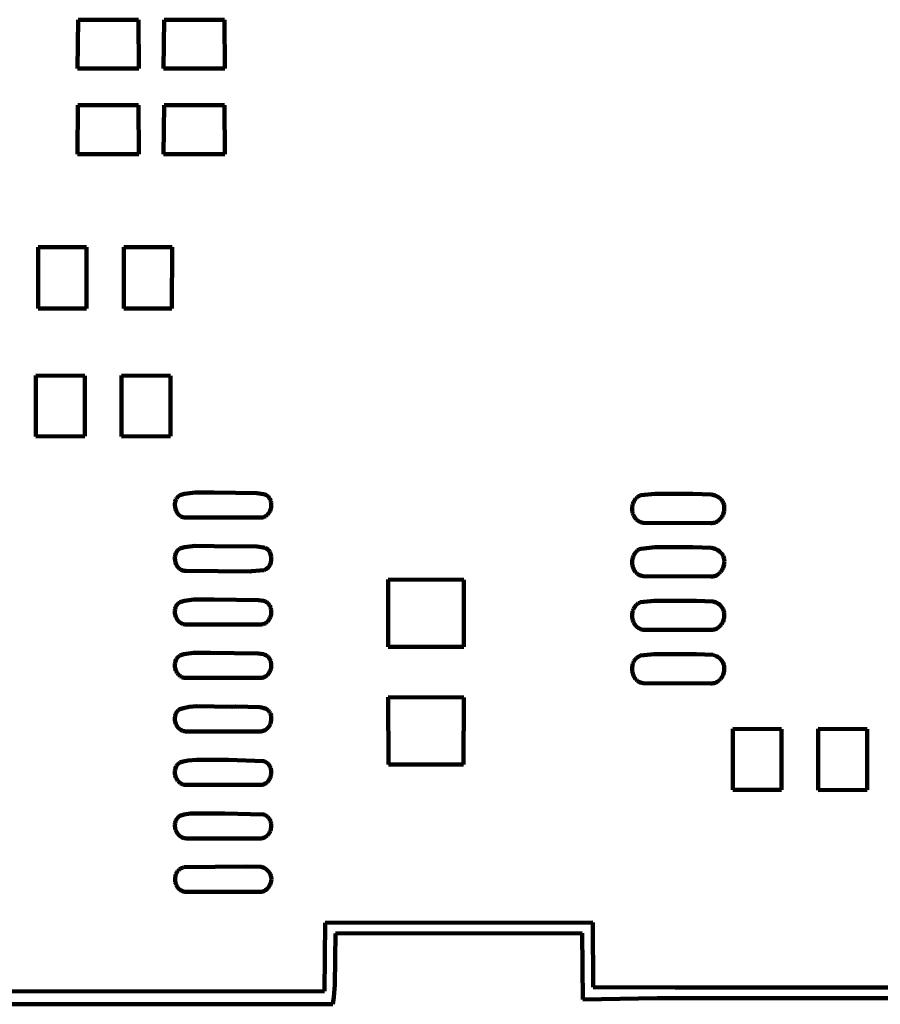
# Model space of a CAD drawing. Header units: millimetres. Extents: x 0 to 12.8, y 0 to 16.3.
# Tile 2 of 8: x 2.9 to 6.3, y 0 to 3.8. Entities that reach past the tile are written whole.
import ezdxf

# ---------------------------------------------------------------- set-up
doc = ezdxf.new("R2010")
doc.units = ezdxf.units.MM
doc.layers.add('color#000000fe', color=7, linetype='CONTINUOUS', lineweight=100)
doc.layers.add('color#000000ff', color=7, linetype='CONTINUOUS', lineweight=100)

msp = doc.modelspace()

# ---------------------------------------------------------------- linework, layer by layer
at = {"layer": 'color#000000fe'}
for p, q in [((4.0961, 0.0512), (4.0987, 0.3173)), ((4.0987, 0.3173), (5.1381, 0.3181)), ((5.1381, 0.3181), (5.14, 0.0664)), ((4.1382, 0.2753), (4.1364, 0.0755)), ((5.0978, 0.2767), (4.1382, 0.2753)), ((5.1004, 0.0192), (5.0978, 0.2767)), ((1.7083, 0.0492), (4.0961, 0.0512)), ((4.1364, 0.0755), (4.1324, 0.0282)), ((5.14, 0.0664), (5.4583, 0.0648)), ((5.4583, 0.0648), (7.7098, 0.0662)), ((4.1279, 0), (1.3977, 0)), ((4.1324, 0.0282), (4.1279, 0)), ((5.3889, 0.0235), (5.1004, 0.0192)), ((6.7639, 0.0235), (5.3889, 0.0235))]:
    msp.add_line(p, q, dxfattribs=at)
at = {"layer": 'color#000000ff'}
for p, q in [((3.4727, 3.8293), (3.7067, 3.8295)), ((3.7067, 3.8295), (3.7085, 3.6392)), ((3.1353, 3.6391), (3.1375, 3.8294)), ((3.1375, 3.8294), (3.3729, 3.8294)), ((3.3729, 3.8294), (3.3743, 3.6393)), ((3.4701, 3.6392), (3.4727, 3.8293)), ((3.3743, 3.6393), (3.1353, 3.6391)), ((3.7085, 3.6392), (3.4701, 3.6392)), ((3.1355, 3.3062), (3.1371, 3.4966)), ((3.1371, 3.4966), (3.3732, 3.4964)), ((3.3732, 3.4964), (3.3742, 3.3063)), ((3.4703, 3.3062), (3.4718, 3.4964)), ((3.4718, 3.4964), (3.707, 3.4965)), ((3.707, 3.4965), (3.7084, 3.3062)), ((3.3742, 3.3063), (3.1355, 3.3062)), ((3.7084, 3.3062), (3.4703, 3.3062)), ((2.9829, 2.9447), (3.1701, 2.9447)), ((2.9831, 2.7066), (2.9829, 2.9447)), ((3.1701, 2.9447), (3.17, 2.7067)), ((3.3157, 2.9447), (3.5029, 2.9447)), ((3.3158, 2.7067), (3.3157, 2.9447)), ((3.5029, 2.9447), (3.5027, 2.7064)), ((3.17, 2.7067), (2.9831, 2.7066)), ((3.5027, 2.7064), (3.3158, 2.7067)), ((2.9733, 2.2083), (2.9734, 2.4457)), ((2.9734, 2.4457), (3.1635, 2.4446)), ((3.1635, 2.4446), (3.1637, 2.2092)), ((3.3063, 2.4459), (3.4964, 2.4442)), ((3.3063, 2.2081), (3.3063, 2.4459)), ((3.4964, 2.4442), (3.4966, 2.2095)), ((3.1637, 2.2092), (2.9733, 2.2083)), ((3.4966, 2.2095), (3.3063, 2.2081)), ((3.5147, 1.9512), (3.5155, 1.9552)), ((3.5155, 1.9552), (3.5166, 1.959)), ((3.5166, 1.959), (3.518, 1.9627)), ((3.518, 1.9627), (3.5198, 1.9663)), ((3.5198, 1.9663), (3.5218, 1.9696)), ((3.5218, 1.9696), (3.5243, 1.9727)), ((3.5243, 1.9727), (3.527, 1.9755)), ((3.527, 1.9755), (3.5302, 1.978)), ((3.5302, 1.978), (3.5337, 1.9802)), ((3.5337, 1.9802), (3.5513, 1.9857)), ((3.5513, 1.9857), (3.5924, 1.9906)), ((3.5924, 1.9906), (3.6666, 1.9902)), ((3.6666, 1.9902), (3.8325, 1.9884)), ((3.8325, 1.9884), (3.8587, 1.9845)), ((3.8587, 1.9845), (3.8634, 1.9833)), ((3.8634, 1.9833), (3.8677, 1.9815)), ((3.8677, 1.9815), (3.8716, 1.9793)), ((3.8716, 1.9793), (3.875, 1.9767)), ((3.875, 1.9767), (3.8781, 1.9737)), ((3.8781, 1.9737), (3.8808, 1.9704)), ((3.8808, 1.9704), (3.883, 1.9668)), ((3.883, 1.9668), (3.8849, 1.9629)), ((3.8849, 1.9629), (3.8864, 1.9588)), ((3.8864, 1.9588), (3.8876, 1.9545)), ((3.8876, 1.9545), (3.8883, 1.9501)), ((5.2949, 1.9487), (5.2968, 1.9532)), ((5.2968, 1.9532), (5.299, 1.9575)), ((5.299, 1.9575), (5.3015, 1.9616)), ((5.3015, 1.9616), (5.3045, 1.9655)), ((5.3045, 1.9655), (5.3078, 1.9691)), ((5.3078, 1.9691), (5.3115, 1.9723)), ((5.3115, 1.9723), (5.3155, 1.9753)), ((5.3155, 1.9753), (5.32, 1.9778)), ((5.32, 1.9778), (5.3248, 1.9799)), ((5.3248, 1.9799), (5.3804, 1.9856)), ((5.3804, 1.9856), (5.5278, 1.9857)), ((5.5278, 1.9857), (5.5999, 1.9831)), ((5.5999, 1.9831), (5.6142, 1.979)), ((5.6142, 1.979), (5.6242, 1.9741)), ((5.6242, 1.9741), (5.6305, 1.9697)), ((5.6305, 1.9697), (5.6336, 1.9672)), ((5.6336, 1.9672), (5.6369, 1.9641)), ((5.6369, 1.9641), (5.6399, 1.9606)), ((5.6399, 1.9606), (5.6425, 1.957)), ((5.6425, 1.957), (5.6446, 1.9532)), ((5.6446, 1.9532), (5.6464, 1.9492)), ((3.5141, 1.943), (3.5142, 1.9471)), ((3.5146, 1.9347), (3.5141, 1.943)), ((3.5142, 1.9471), (3.5147, 1.9512)), ((3.5164, 1.9265), (3.5146, 1.9347)), ((3.5193, 1.9187), (3.5164, 1.9265)), ((3.5211, 1.915), (3.5193, 1.9187)), ((3.5232, 1.9115), (3.5211, 1.915)), ((3.8838, 1.9188), (3.8818, 1.9147)), ((3.8855, 1.923), (3.8838, 1.9188)), ((3.8868, 1.9274), (3.8855, 1.923)), ((3.8878, 1.9319), (3.8868, 1.9274)), ((3.8885, 1.9364), (3.8878, 1.9319)), ((3.8883, 1.9501), (3.8887, 1.9456)), ((3.8888, 1.941), (3.8885, 1.9364)), ((3.8887, 1.9456), (3.8888, 1.941)), ((5.2913, 1.9296), (5.2916, 1.9344)), ((5.2913, 1.9247), (5.2913, 1.9296)), ((5.2916, 1.9198), (5.2913, 1.9247)), ((5.2916, 1.9344), (5.2924, 1.9393)), ((5.2923, 1.915), (5.2916, 1.9198)), ((5.2934, 1.9103), (5.2923, 1.915)), ((5.2924, 1.9393), (5.2935, 1.944)), ((5.2935, 1.944), (5.2949, 1.9487)), ((5.6464, 1.9492), (5.6478, 1.945)), ((5.6478, 1.945), (5.6488, 1.9407)), ((5.6488, 1.9186), (5.6478, 1.9142)), ((5.6488, 1.9407), (5.6495, 1.9364)), ((5.6495, 1.923), (5.6488, 1.9186)), ((5.6495, 1.9364), (5.6498, 1.932)), ((5.6498, 1.9275), (5.6495, 1.923)), ((5.6498, 1.932), (5.6498, 1.9275)), ((3.5256, 1.9082), (3.5232, 1.9115)), ((3.5282, 1.9052), (3.5256, 1.9082)), ((3.5311, 1.9024), (3.5282, 1.9052)), ((3.5342, 1.9), (3.5311, 1.9024)), ((3.5376, 1.8978), (3.5342, 1.9)), ((3.5411, 1.8961), (3.5376, 1.8978)), ((3.545, 1.8947), (3.5411, 1.8961)), ((3.549, 1.8938), (3.545, 1.8947)), ((3.5532, 1.8934), (3.549, 1.8938)), ((3.5577, 1.8934), (3.5532, 1.8934)), ((3.8451, 1.8933), (3.5577, 1.8934)), ((3.8501, 1.8933), (3.8451, 1.8933)), ((3.8548, 1.8939), (3.8501, 1.8933)), ((3.8592, 1.895), (3.8548, 1.8939)), ((3.8633, 1.8966), (3.8592, 1.895)), ((3.8672, 1.8987), (3.8633, 1.8966)), ((3.8707, 1.9012), (3.8672, 1.8987)), ((3.874, 1.9041), (3.8707, 1.9012)), ((3.8769, 1.9073), (3.874, 1.9041)), ((3.8795, 1.9109), (3.8769, 1.9073)), ((3.8818, 1.9147), (3.8795, 1.9109)), ((5.2949, 1.9057), (5.2934, 1.9103)), ((5.2967, 1.9012), (5.2949, 1.9057)), ((5.2989, 1.897), (5.2967, 1.9012)), ((5.3014, 1.8929), (5.2989, 1.897)), ((5.3043, 1.8892), (5.3014, 1.8929)), ((5.3075, 1.8857), (5.3043, 1.8892)), ((5.3111, 1.8826), (5.3075, 1.8857)), ((5.315, 1.8798), (5.3111, 1.8826)), ((5.3193, 1.8774), (5.315, 1.8798)), ((5.324, 1.8754), (5.3193, 1.8774)), ((5.6228, 1.8784), (5.619, 1.8763)), ((5.6264, 1.8809), (5.6228, 1.8784)), ((5.6298, 1.8837), (5.6264, 1.8809)), ((5.6329, 1.8868), (5.6298, 1.8837)), ((5.6359, 1.8902), (5.6329, 1.8868)), ((5.6385, 1.8937), (5.6359, 1.8902)), ((5.6409, 1.8975), (5.6385, 1.8937)), ((5.6431, 1.9015), (5.6409, 1.8975)), ((5.6449, 1.9056), (5.6431, 1.9015)), ((5.6478, 1.9142), (5.6449, 1.9056)), ((5.329, 1.8739), (5.324, 1.8754)), ((5.3344, 1.8729), (5.329, 1.8739)), ((5.597, 1.8715), (5.3344, 1.8729)), ((5.6017, 1.8715), (5.597, 1.8715)), ((5.6063, 1.8721), (5.6017, 1.8715)), ((5.6107, 1.8731), (5.6063, 1.8721)), ((5.6149, 1.8745), (5.6107, 1.8731)), ((5.619, 1.8763), (5.6149, 1.8745)), ((3.5197, 1.7583), (3.5218, 1.7616)), ((3.5218, 1.7616), (3.5242, 1.7647)), ((3.5242, 1.7647), (3.527, 1.7675)), ((3.527, 1.7675), (3.5302, 1.77)), ((3.5302, 1.77), (3.5337, 1.7722)), ((3.5337, 1.7722), (3.5513, 1.7778)), ((3.5513, 1.7778), (3.5924, 1.7827)), ((3.5924, 1.7827), (3.6667, 1.7823)), ((3.6667, 1.7823), (3.8325, 1.7804)), ((3.8325, 1.7804), (3.8587, 1.7765)), ((3.8587, 1.7765), (3.862, 1.7759)), ((3.862, 1.7759), (3.865, 1.7749)), ((3.865, 1.7749), (3.8705, 1.7723)), ((3.8705, 1.7723), (3.8753, 1.7688)), ((3.8753, 1.7688), (3.8794, 1.7645)), ((3.8794, 1.7645), (3.8827, 1.7596)), ((5.3078, 1.7612), (5.3114, 1.7645)), ((5.3114, 1.7645), (5.3155, 1.7674)), ((5.3155, 1.7674), (5.3199, 1.7699)), ((5.3199, 1.7699), (5.3247, 1.772)), ((5.3247, 1.772), (5.3804, 1.7776)), ((5.3804, 1.7776), (5.5278, 1.7776)), ((5.5278, 1.7776), (5.6001, 1.7752)), ((5.6001, 1.7752), (5.6144, 1.7711)), ((5.6144, 1.7711), (5.6244, 1.7661)), ((5.6244, 1.7661), (5.6306, 1.7617)), ((5.6306, 1.7617), (5.6336, 1.7591)), ((3.514, 1.735), (3.5142, 1.7391)), ((3.5146, 1.7267), (3.514, 1.735)), ((3.5142, 1.7391), (3.5146, 1.7432)), ((3.5146, 1.7432), (3.5154, 1.7472)), ((3.5164, 1.7185), (3.5146, 1.7267)), ((3.5154, 1.7472), (3.5165, 1.751)), ((3.5165, 1.751), (3.518, 1.7547)), ((3.518, 1.7547), (3.5197, 1.7583)), ((3.8827, 1.7596), (3.8863, 1.7512)), ((3.8863, 1.7512), (3.8883, 1.7421)), ((3.8887, 1.7294), (3.8864, 1.717)), ((3.8883, 1.7421), (3.8887, 1.7294)), ((5.2915, 1.7217), (5.2919, 1.7266)), ((5.2919, 1.7266), (5.2926, 1.7314)), ((5.2926, 1.7314), (5.2936, 1.7362)), ((5.2936, 1.7362), (5.2951, 1.7409)), ((5.2951, 1.7409), (5.2969, 1.7454)), ((5.2969, 1.7454), (5.299, 1.7497)), ((5.299, 1.7497), (5.3016, 1.7538)), ((5.3016, 1.7538), (5.3045, 1.7576)), ((5.3045, 1.7576), (5.3078, 1.7612)), ((5.6336, 1.7591), (5.637, 1.7559)), ((5.637, 1.7559), (5.64, 1.7525)), ((5.64, 1.7525), (5.6425, 1.7489)), ((5.6425, 1.7489), (5.6447, 1.745)), ((5.6447, 1.745), (5.6465, 1.741)), ((5.6465, 1.741), (5.6479, 1.7369)), ((5.6479, 1.7369), (5.6489, 1.7326)), ((5.6489, 1.7326), (5.6496, 1.7283)), ((5.6496, 1.7283), (5.6499, 1.7239)), ((5.6499, 1.7239), (5.6498, 1.7195)), ((3.5193, 1.7107), (3.5164, 1.7185)), ((3.5211, 1.707), (3.5193, 1.7107)), ((3.5232, 1.7035), (3.5211, 1.707)), ((3.5256, 1.7002), (3.5232, 1.7035)), ((3.5283, 1.6972), (3.5256, 1.7002)), ((3.5311, 1.6944), (3.5283, 1.6972)), ((3.5343, 1.692), (3.5311, 1.6944)), ((3.5376, 1.6899), (3.5343, 1.692)), ((3.5412, 1.6881), (3.5376, 1.6899)), ((3.545, 1.6868), (3.5412, 1.6881)), ((3.549, 1.6859), (3.545, 1.6868)), ((3.5533, 1.6854), (3.549, 1.6859)), ((3.5577, 1.6855), (3.5533, 1.6854)), ((3.8062, 1.6837), (3.5577, 1.6855)), ((3.861, 1.6885), (3.8114, 1.6841)), ((3.8704, 1.6933), (3.861, 1.6885)), ((3.8764, 1.6988), (3.8704, 1.6933)), ((3.8799, 1.7034), (3.8764, 1.6988)), ((3.883, 1.7085), (3.8799, 1.7034)), ((3.8864, 1.717), (3.883, 1.7085)), ((5.2916, 1.7168), (5.2915, 1.7217)), ((5.292, 1.7119), (5.2916, 1.7168)), ((5.2927, 1.7071), (5.292, 1.7119)), ((5.2938, 1.7024), (5.2927, 1.7071)), ((5.2953, 1.6978), (5.2938, 1.7024)), ((5.2971, 1.6933), (5.2953, 1.6978)), ((5.2992, 1.6891), (5.2971, 1.6933)), ((5.3018, 1.685), (5.2992, 1.6891)), ((5.3046, 1.6812), (5.3018, 1.685)), ((5.6385, 1.6859), (5.6358, 1.6823)), ((5.6409, 1.6896), (5.6385, 1.6859)), ((5.643, 1.6936), (5.6409, 1.6896)), ((5.6449, 1.6977), (5.643, 1.6936)), ((5.6478, 1.7062), (5.6449, 1.6977)), ((5.6488, 1.7106), (5.6478, 1.7062)), ((5.6495, 1.715), (5.6488, 1.7106)), ((5.6498, 1.7195), (5.6495, 1.715)), ((3.8114, 1.6841), (3.8062, 1.6837)), ((4.3435, 1.6522), (4.6368, 1.6515)), ((4.3436, 1.3898), (4.3435, 1.6522)), ((4.6368, 1.6515), (4.6366, 1.3904)), ((5.3078, 1.6778), (5.3046, 1.6812)), ((5.3114, 1.6746), (5.3078, 1.6778)), ((5.3153, 1.6718), (5.3114, 1.6746)), ((5.3195, 1.6694), (5.3153, 1.6718)), ((5.3241, 1.6674), (5.3195, 1.6694)), ((5.3291, 1.6659), (5.3241, 1.6674)), ((5.3343, 1.6649), (5.3291, 1.6659)), ((5.597, 1.6636), (5.3343, 1.6649)), ((5.6017, 1.6637), (5.597, 1.6636)), ((5.6063, 1.6642), (5.6017, 1.6637)), ((5.6107, 1.6652), (5.6063, 1.6642)), ((5.6149, 1.6666), (5.6107, 1.6652)), ((5.6189, 1.6684), (5.6149, 1.6666)), ((5.6227, 1.6706), (5.6189, 1.6684)), ((5.6263, 1.6731), (5.6227, 1.6706)), ((5.6297, 1.6759), (5.6263, 1.6731)), ((5.6329, 1.679), (5.6297, 1.6759)), ((5.6358, 1.6823), (5.6329, 1.679)), ((3.5513, 1.5698), (3.5877, 1.5746)), ((3.5877, 1.5746), (3.6666, 1.5743)), ((3.6666, 1.5743), (3.839, 1.572)), ((3.839, 1.572), (3.8587, 1.5692)), ((3.5141, 1.531), (3.5146, 1.535)), ((3.5146, 1.535), (3.5153, 1.539)), ((3.5153, 1.539), (3.5164, 1.5428)), ((3.5164, 1.5428), (3.5178, 1.5465)), ((3.5178, 1.5465), (3.5196, 1.55)), ((3.5196, 1.55), (3.5217, 1.5533)), ((3.5217, 1.5533), (3.5242, 1.5564)), ((3.5242, 1.5564), (3.527, 1.5593)), ((3.527, 1.5593), (3.5301, 1.5618)), ((3.5301, 1.5618), (3.5337, 1.5641)), ((3.5337, 1.5641), (3.5513, 1.5698)), ((3.8587, 1.5692), (3.8634, 1.5678)), ((3.8634, 1.5678), (3.8677, 1.5659)), ((3.8677, 1.5659), (3.8716, 1.5636)), ((3.8716, 1.5636), (3.875, 1.5608)), ((3.875, 1.5608), (3.8781, 1.5578)), ((3.8781, 1.5578), (3.8808, 1.5543)), ((3.8808, 1.5543), (3.883, 1.5507)), ((3.883, 1.5507), (3.8849, 1.5467)), ((3.8849, 1.5467), (3.8864, 1.5426)), ((3.8864, 1.5426), (3.8876, 1.5383)), ((3.8876, 1.5383), (3.8883, 1.5339)), ((3.8883, 1.5339), (3.8887, 1.5294)), ((5.2934, 1.5288), (5.2949, 1.5335)), ((5.2949, 1.5335), (5.2966, 1.538)), ((5.2966, 1.538), (5.2988, 1.5423)), ((5.2988, 1.5423), (5.3013, 1.5464)), ((5.3013, 1.5464), (5.3042, 1.5502)), ((5.3042, 1.5502), (5.3075, 1.5537)), ((5.3075, 1.5537), (5.3112, 1.5569)), ((5.3112, 1.5569), (5.3152, 1.5597)), ((5.3152, 1.5597), (5.3197, 1.562)), ((5.3197, 1.562), (5.3245, 1.564)), ((5.3245, 1.564), (5.3766, 1.5694)), ((5.3766, 1.5694), (5.5418, 1.5696)), ((5.5418, 1.5696), (5.6059, 1.5666)), ((5.6059, 1.5666), (5.6183, 1.5625)), ((5.6183, 1.5625), (5.6269, 1.5576)), ((5.6269, 1.5576), (5.6322, 1.5533)), ((5.6322, 1.5533), (5.6347, 1.5508)), ((5.6347, 1.5508), (5.6378, 1.5475)), ((5.6378, 1.5475), (5.6406, 1.544)), ((5.6406, 1.544), (5.643, 1.5402)), ((5.643, 1.5402), (5.645, 1.5363)), ((5.645, 1.5363), (5.6467, 1.5323)), ((5.6467, 1.5323), (5.648, 1.5281)), ((3.5142, 1.5229), (3.5141, 1.531)), ((3.5155, 1.5147), (3.5142, 1.5229)), ((3.5179, 1.5068), (3.5155, 1.5147)), ((3.5214, 1.4994), (3.5179, 1.5068)), ((3.5235, 1.496), (3.5214, 1.4994)), ((3.5259, 1.4927), (3.5235, 1.496)), ((3.8794, 1.4949), (3.8767, 1.4914)), ((3.8817, 1.4987), (3.8794, 1.4949)), ((3.8837, 1.5027), (3.8817, 1.4987)), ((3.8854, 1.5069), (3.8837, 1.5027)), ((3.8867, 1.5113), (3.8854, 1.5069)), ((3.8878, 1.5157), (3.8867, 1.5113)), ((3.8884, 1.5203), (3.8878, 1.5157)), ((3.8887, 1.5248), (3.8884, 1.5203)), ((3.8887, 1.5294), (3.8887, 1.5248)), ((5.2914, 1.5142), (5.2917, 1.5191)), ((5.2915, 1.5092), (5.2914, 1.5142)), ((5.2919, 1.5043), (5.2915, 1.5092)), ((5.2917, 1.5191), (5.2924, 1.524)), ((5.2926, 1.4994), (5.2919, 1.5043)), ((5.2924, 1.524), (5.2934, 1.5288)), ((5.2938, 1.4946), (5.2926, 1.4994)), ((5.2952, 1.4899), (5.2938, 1.4946)), ((5.6476, 1.4976), (5.6447, 1.4892)), ((5.6493, 1.5063), (5.6476, 1.4976)), ((5.648, 1.5281), (5.6489, 1.5238)), ((5.6489, 1.5238), (5.6495, 1.5195)), ((5.6497, 1.5107), (5.6493, 1.5063)), ((5.6495, 1.5195), (5.6498, 1.5151)), ((5.6498, 1.5151), (5.6497, 1.5107)), ((3.5286, 1.4897), (3.5259, 1.4927)), ((3.5315, 1.4869), (3.5286, 1.4897)), ((3.5346, 1.4845), (3.5315, 1.4869)), ((3.5379, 1.4823), (3.5346, 1.4845)), ((3.5415, 1.4805), (3.5379, 1.4823)), ((3.5453, 1.4791), (3.5415, 1.4805)), ((3.5493, 1.4781), (3.5453, 1.4791)), ((3.5536, 1.4775), (3.5493, 1.4781)), ((3.558, 1.4774), (3.5536, 1.4775)), ((3.8449, 1.4774), (3.558, 1.4774)), ((3.8499, 1.4774), (3.8449, 1.4774)), ((3.8545, 1.478), (3.8499, 1.4774)), ((3.859, 1.4791), (3.8545, 1.478)), ((3.8631, 1.4807), (3.859, 1.4791)), ((3.867, 1.4828), (3.8631, 1.4807)), ((3.8705, 1.4853), (3.867, 1.4828)), ((3.8738, 1.4882), (3.8705, 1.4853)), ((3.8767, 1.4914), (3.8738, 1.4882)), ((5.2971, 1.4854), (5.2952, 1.4899)), ((5.2993, 1.4811), (5.2971, 1.4854)), ((5.3018, 1.477), (5.2993, 1.4811)), ((5.3047, 1.4732), (5.3018, 1.477)), ((5.3079, 1.4697), (5.3047, 1.4732)), ((5.3114, 1.4665), (5.3079, 1.4697)), ((5.3153, 1.4637), (5.3114, 1.4665)), ((5.3196, 1.4613), (5.3153, 1.4637)), ((5.3241, 1.4594), (5.3196, 1.4613)), ((5.329, 1.4579), (5.3241, 1.4594)), ((5.3343, 1.457), (5.329, 1.4579)), ((5.5971, 1.4558), (5.3343, 1.457)), ((5.6018, 1.4559), (5.5971, 1.4558)), ((5.6064, 1.4565), (5.6018, 1.4559)), ((5.6108, 1.4574), (5.6064, 1.4565)), ((5.615, 1.4588), (5.6108, 1.4574)), ((5.619, 1.4606), (5.615, 1.4588)), ((5.6227, 1.4627), (5.619, 1.4606)), ((5.6263, 1.4651), (5.6227, 1.4627)), ((5.6297, 1.4678), (5.6263, 1.4651)), ((5.6328, 1.4708), (5.6297, 1.4678)), ((5.6357, 1.4741), (5.6328, 1.4708)), ((5.6384, 1.4776), (5.6357, 1.4741)), ((5.6407, 1.4813), (5.6384, 1.4776)), ((5.6447, 1.4892), (5.6407, 1.4813)), ((4.6366, 1.3904), (4.3436, 1.3898)), ((3.5178, 1.3384), (3.5196, 1.342)), ((3.5196, 1.342), (3.5217, 1.3453)), ((3.5217, 1.3453), (3.5242, 1.3485)), ((3.5242, 1.3485), (3.527, 1.3514)), ((3.527, 1.3514), (3.5302, 1.354)), ((3.5302, 1.354), (3.5338, 1.3563)), ((3.5338, 1.3563), (3.5494, 1.3619)), ((3.5494, 1.3619), (3.5861, 1.3668)), ((3.5861, 1.3668), (3.6528, 1.3664)), ((3.6528, 1.3664), (3.8375, 1.3642)), ((3.8375, 1.3642), (3.8586, 1.3613)), ((3.8586, 1.3613), (3.8634, 1.3598)), ((3.8634, 1.3598), (3.8677, 1.3579)), ((3.8677, 1.3579), (3.8716, 1.3555)), ((3.8716, 1.3555), (3.875, 1.3528)), ((3.875, 1.3528), (3.8781, 1.3497)), ((3.8781, 1.3497), (3.8808, 1.3463)), ((3.8808, 1.3463), (3.883, 1.3426)), ((3.883, 1.3426), (3.8849, 1.3387)), ((5.3012, 1.3383), (5.3041, 1.3421)), ((5.3041, 1.3421), (5.3074, 1.3456)), ((5.3074, 1.3456), (5.311, 1.3488)), ((5.311, 1.3488), (5.3151, 1.3516)), ((5.3151, 1.3516), (5.3195, 1.354)), ((5.3195, 1.354), (5.3243, 1.356)), ((5.3243, 1.356), (5.3765, 1.3612)), ((5.3765, 1.3612), (5.5418, 1.3615)), ((5.5418, 1.3615), (5.606, 1.3586)), ((5.606, 1.3586), (5.6184, 1.3544)), ((5.6184, 1.3544), (5.627, 1.3495)), ((5.627, 1.3495), (5.6323, 1.3452)), ((5.6323, 1.3452), (5.6348, 1.3426)), ((5.6348, 1.3426), (5.638, 1.3393)), ((3.5141, 1.3229), (3.5145, 1.3269)), ((3.5142, 1.3148), (3.5141, 1.3229)), ((3.5154, 1.3066), (3.5142, 1.3148)), ((3.5145, 1.3269), (3.5153, 1.3309)), ((3.5153, 1.3309), (3.5164, 1.3347)), ((3.5179, 1.2988), (3.5154, 1.3066)), ((3.5164, 1.3347), (3.5178, 1.3384)), ((3.8849, 1.3387), (3.8864, 1.3346)), ((3.8866, 1.3036), (3.8853, 1.2993)), ((3.8864, 1.3346), (3.8875, 1.3303)), ((3.8877, 1.308), (3.8866, 1.3036)), ((3.8875, 1.3303), (3.8883, 1.326)), ((3.8883, 1.3125), (3.8877, 1.308)), ((3.8883, 1.326), (3.8887, 1.3215)), ((3.8887, 1.317), (3.8883, 1.3125)), ((3.8887, 1.3215), (3.8887, 1.317)), ((5.2914, 1.306), (5.2917, 1.311)), ((5.2915, 1.3011), (5.2914, 1.306)), ((5.2917, 1.311), (5.2924, 1.3159)), ((5.2924, 1.3159), (5.2934, 1.3207)), ((5.2934, 1.3207), (5.2948, 1.3253)), ((5.2948, 1.3253), (5.2966, 1.3298)), ((5.2966, 1.3298), (5.2987, 1.3342)), ((5.2987, 1.3342), (5.3012, 1.3383)), ((5.638, 1.3393), (5.6407, 1.3358)), ((5.6407, 1.3358), (5.6431, 1.3321)), ((5.6431, 1.3321), (5.6452, 1.3282)), ((5.6452, 1.3282), (5.6468, 1.3241)), ((5.6468, 1.3241), (5.6481, 1.32)), ((5.6481, 1.32), (5.649, 1.3157)), ((5.649, 1.3157), (5.6496, 1.3114)), ((5.6498, 1.3026), (5.6494, 1.2982)), ((5.6496, 1.3114), (5.6498, 1.307)), ((5.6498, 1.307), (5.6498, 1.3026)), ((3.5214, 1.2914), (3.5179, 1.2988)), ((3.5235, 1.2879), (3.5214, 1.2914)), ((3.526, 1.2847), (3.5235, 1.2879)), ((3.5286, 1.2817), (3.526, 1.2847)), ((3.5315, 1.2789), (3.5286, 1.2817)), ((3.5346, 1.2765), (3.5315, 1.2789)), ((3.538, 1.2743), (3.5346, 1.2765)), ((3.5416, 1.2725), (3.538, 1.2743)), ((3.5454, 1.2711), (3.5416, 1.2725)), ((3.5494, 1.2701), (3.5454, 1.2711)), ((3.5536, 1.2695), (3.5494, 1.2701)), ((3.558, 1.2693), (3.5536, 1.2695)), ((3.8447, 1.2693), (3.558, 1.2693)), ((3.8497, 1.2694), (3.8447, 1.2693)), ((3.8544, 1.2702), (3.8497, 1.2694)), ((3.8588, 1.2714), (3.8544, 1.2702)), ((3.8629, 1.2731), (3.8588, 1.2714)), ((3.8668, 1.2752), (3.8629, 1.2731)), ((3.8703, 1.2777), (3.8668, 1.2752)), ((3.8736, 1.2806), (3.8703, 1.2777)), ((3.8766, 1.2839), (3.8736, 1.2806)), ((3.8792, 1.2874), (3.8766, 1.2839)), ((3.8816, 1.2912), (3.8792, 1.2874)), ((3.8836, 1.2952), (3.8816, 1.2912)), ((3.8853, 1.2993), (3.8836, 1.2952)), ((5.2919, 1.2961), (5.2915, 1.3011)), ((5.2927, 1.2913), (5.2919, 1.2961)), ((5.2938, 1.2865), (5.2927, 1.2913)), ((5.2953, 1.2818), (5.2938, 1.2865)), ((5.2971, 1.2773), (5.2953, 1.2818)), ((5.2993, 1.273), (5.2971, 1.2773)), ((5.3019, 1.2689), (5.2993, 1.273)), ((5.3047, 1.2651), (5.3019, 1.2689)), ((5.3079, 1.2616), (5.3047, 1.2651)), ((5.6357, 1.2661), (5.6328, 1.2629)), ((5.6384, 1.2696), (5.6357, 1.2661)), ((5.6408, 1.2733), (5.6384, 1.2696)), ((5.6448, 1.2811), (5.6408, 1.2733)), ((5.6477, 1.2895), (5.6448, 1.2811)), ((5.6494, 1.2982), (5.6477, 1.2895)), ((5.3115, 1.2585), (5.3079, 1.2616)), ((5.3154, 1.2557), (5.3115, 1.2585)), ((5.3196, 1.2533), (5.3154, 1.2557)), ((5.3242, 1.2514), (5.3196, 1.2533)), ((5.3291, 1.2499), (5.3242, 1.2514)), ((5.3343, 1.249), (5.3291, 1.2499)), ((5.5971, 1.2479), (5.3343, 1.249)), ((5.6018, 1.248), (5.5971, 1.2479)), ((5.6064, 1.2486), (5.6018, 1.248)), ((5.6107, 1.2495), (5.6064, 1.2486)), ((5.6149, 1.2509), (5.6107, 1.2495)), ((5.6189, 1.2526), (5.6149, 1.2509)), ((5.6227, 1.2547), (5.6189, 1.2526)), ((5.6263, 1.2571), (5.6227, 1.2547)), ((5.6297, 1.2599), (5.6263, 1.2571)), ((5.6328, 1.2629), (5.6297, 1.2599)), ((4.3433, 1.1943), (4.6368, 1.1937)), ((4.3442, 0.9328), (4.3433, 1.1943)), ((4.6368, 1.1937), (4.6361, 0.9333)), ((3.5336, 1.1485), (3.548, 1.1524)), ((3.548, 1.1524), (3.5699, 1.1564)), ((3.5699, 1.1564), (3.5995, 1.159)), ((3.5995, 1.159), (3.7351, 1.1576)), ((3.7351, 1.1576), (3.75, 1.1584)), ((3.75, 1.1584), (3.8455, 1.1559)), ((3.8455, 1.1559), (3.8653, 1.1502)), ((3.8653, 1.1502), (3.8692, 1.1486)), ((3.5142, 1.1147), (3.5146, 1.1188)), ((3.5143, 1.1066), (3.5142, 1.1147)), ((3.5146, 1.1188), (3.5154, 1.1227)), ((3.5154, 1.1227), (3.5164, 1.1266)), ((3.5164, 1.1266), (3.5178, 1.1303)), ((3.5178, 1.1303), (3.5196, 1.1339)), ((3.5196, 1.1339), (3.5217, 1.1373)), ((3.5217, 1.1373), (3.5241, 1.1405)), ((3.5241, 1.1405), (3.5269, 1.1434)), ((3.5269, 1.1434), (3.5301, 1.1461)), ((3.5301, 1.1461), (3.5336, 1.1485)), ((3.8692, 1.1486), (3.8728, 1.1462)), ((3.8728, 1.1462), (3.876, 1.1436)), ((3.876, 1.1436), (3.8788, 1.1406)), ((3.8788, 1.1406), (3.8813, 1.1374)), ((3.8813, 1.1374), (3.8834, 1.134)), ((3.8834, 1.134), (3.8852, 1.1305)), ((3.8852, 1.1305), (3.8866, 1.1267)), ((3.8866, 1.1267), (3.8877, 1.1229)), ((3.8877, 1.1229), (3.8885, 1.1189)), ((3.8885, 1.1189), (3.8889, 1.1148)), ((3.8889, 1.1148), (3.8888, 1.1067)), ((3.5155, 1.0985), (3.5143, 1.1066)), ((3.518, 1.0906), (3.5155, 1.0985)), ((3.5215, 1.0833), (3.518, 1.0906)), ((3.5236, 1.0798), (3.5215, 1.0833)), ((3.526, 1.0766), (3.5236, 1.0798)), ((3.5287, 1.0736), (3.526, 1.0766)), ((3.5316, 1.0709), (3.5287, 1.0736)), ((3.8743, 1.0736), (3.8714, 1.0708)), ((3.877, 1.0766), (3.8743, 1.0736)), ((3.8794, 1.0798), (3.877, 1.0766)), ((3.8816, 1.0832), (3.8794, 1.0798)), ((3.8851, 1.0906), (3.8816, 1.0832)), ((3.8875, 1.0985), (3.8851, 1.0906)), ((3.8888, 1.1067), (3.8875, 1.0985)), ((3.5347, 1.0684), (3.5316, 1.0709)), ((3.5381, 1.0663), (3.5347, 1.0684)), ((3.5417, 1.0645), (3.5381, 1.0663)), ((3.5455, 1.0631), (3.5417, 1.0645)), ((3.5495, 1.0621), (3.5455, 1.0631)), ((3.5537, 1.0615), (3.5495, 1.0621)), ((3.5581, 1.0613), (3.5537, 1.0615)), ((3.8448, 1.0613), (3.5581, 1.0613)), ((3.8492, 1.0614), (3.8448, 1.0613)), ((3.8534, 1.062), (3.8492, 1.0614)), ((3.8574, 1.063), (3.8534, 1.062)), ((3.8613, 1.0644), (3.8574, 1.063)), ((3.8649, 1.0662), (3.8613, 1.0644)), ((3.8682, 1.0684), (3.8649, 1.0662)), ((3.8714, 1.0708), (3.8682, 1.0684)), ((5.6824, 0.8339), (5.6826, 1.0709)), ((5.6826, 1.0709), (5.8721, 1.0705)), ((5.8721, 1.0705), (5.8724, 0.8342)), ((6.0147, 0.8334), (6.0148, 1.0712)), ((6.0148, 1.0712), (6.2049, 1.0701)), ((6.2049, 1.0701), (6.2051, 0.8345)), ((3.5165, 0.9185), (3.5178, 0.9223)), ((3.5178, 0.9223), (3.5196, 0.9259)), ((3.5196, 0.9259), (3.5216, 0.9293)), ((3.5216, 0.9293), (3.5241, 0.9326)), ((3.5241, 0.9326), (3.5268, 0.9356)), ((3.5268, 0.9356), (3.53, 0.9383)), ((3.53, 0.9383), (3.5335, 0.9408)), ((3.5335, 0.9408), (3.546, 0.9444)), ((3.546, 0.9444), (3.5651, 0.9482)), ((3.5651, 0.9482), (3.5974, 0.9512)), ((3.5974, 0.9512), (3.7222, 0.9502)), ((3.7222, 0.9502), (3.8589, 0.9458)), ((3.8589, 0.9458), (3.8636, 0.9442)), ((3.8636, 0.9442), (3.8678, 0.9422)), ((3.8678, 0.9422), (3.8717, 0.9397)), ((3.8717, 0.9397), (3.8751, 0.9369)), ((3.8751, 0.9369), (3.8782, 0.9338)), ((3.8782, 0.9338), (3.8808, 0.9303)), ((3.8808, 0.9303), (3.883, 0.9266)), ((3.883, 0.9266), (3.8849, 0.9227)), ((3.8849, 0.9227), (3.8864, 0.9185)), ((4.6361, 0.9333), (4.3442, 0.9328)), ((3.5142, 0.9066), (3.5147, 0.9106)), ((3.5143, 0.8984), (3.5142, 0.9066)), ((3.5156, 0.8903), (3.5143, 0.8984)), ((3.5147, 0.9106), (3.5154, 0.9146)), ((3.5154, 0.9146), (3.5165, 0.9185)), ((3.518, 0.8825), (3.5156, 0.8903)), ((3.5216, 0.8752), (3.518, 0.8825)), ((3.8851, 0.8832), (3.8834, 0.879)), ((3.8865, 0.8875), (3.8851, 0.8832)), ((3.8864, 0.9185), (3.8875, 0.9142)), ((3.8875, 0.8919), (3.8865, 0.8875)), ((3.8875, 0.9142), (3.8882, 0.9099)), ((3.8882, 0.8964), (3.8875, 0.8919)), ((3.8882, 0.9099), (3.8886, 0.9054)), ((3.8886, 0.9009), (3.8882, 0.8964)), ((3.8886, 0.9054), (3.8886, 0.9009)), ((3.5237, 0.8718), (3.5216, 0.8752)), ((3.5261, 0.8685), (3.5237, 0.8718)), ((3.5288, 0.8656), (3.5261, 0.8685)), ((3.5317, 0.8628), (3.5288, 0.8656)), ((3.5348, 0.8604), (3.5317, 0.8628)), ((3.5382, 0.8583), (3.5348, 0.8604)), ((3.5417, 0.8565), (3.5382, 0.8583)), ((3.5455, 0.8551), (3.5417, 0.8565)), ((3.5495, 0.8541), (3.5455, 0.8551)), ((3.5537, 0.8534), (3.5495, 0.8541)), ((3.5581, 0.8533), (3.5537, 0.8534)), ((3.8446, 0.8532), (3.5581, 0.8533)), ((3.8496, 0.8534), (3.8446, 0.8532)), ((3.8543, 0.8541), (3.8496, 0.8534)), ((3.8587, 0.8553), (3.8543, 0.8541)), ((3.8628, 0.857), (3.8587, 0.8553)), ((3.8666, 0.8591), (3.8628, 0.857)), ((3.8702, 0.8617), (3.8666, 0.8591)), ((3.8735, 0.8646), (3.8702, 0.8617)), ((3.8764, 0.8678), (3.8735, 0.8646)), ((3.8791, 0.8713), (3.8764, 0.8678)), ((3.8814, 0.875), (3.8791, 0.8713)), ((3.8834, 0.879), (3.8814, 0.875)), ((5.8724, 0.8342), (5.6824, 0.8339)), ((6.2051, 0.8345), (6.0147, 0.8334)), ((3.5266, 0.7275), (3.5297, 0.7303)), ((3.5297, 0.7303), (3.5332, 0.7329)), ((3.5332, 0.7329), (3.5507, 0.7378)), ((3.5507, 0.7378), (3.5744, 0.7417)), ((3.5744, 0.7417), (3.6902, 0.7416)), ((3.6902, 0.7416), (3.7084, 0.7422)), ((3.7084, 0.7422), (3.8589, 0.7379)), ((3.8589, 0.7379), (3.8636, 0.7363)), ((3.8636, 0.7363), (3.8679, 0.7342)), ((3.8679, 0.7342), (3.8717, 0.7318)), ((3.8717, 0.7318), (3.8751, 0.7289)), ((3.8751, 0.7289), (3.8782, 0.7258)), ((3.5142, 0.6947), (3.5143, 0.6987)), ((3.515, 0.6866), (3.5142, 0.6947)), ((3.5143, 0.6987), (3.5146, 0.7027)), ((3.5146, 0.7027), (3.5153, 0.7066)), ((3.5153, 0.7066), (3.5163, 0.7104)), ((3.5163, 0.7104), (3.5177, 0.7142)), ((3.5177, 0.7142), (3.5194, 0.7178)), ((3.5194, 0.7178), (3.5214, 0.7212)), ((3.5214, 0.7212), (3.5238, 0.7245)), ((3.5238, 0.7245), (3.5266, 0.7275)), ((3.8782, 0.7258), (3.8808, 0.7223)), ((3.8808, 0.7223), (3.883, 0.7186)), ((3.883, 0.7186), (3.8849, 0.7147)), ((3.8849, 0.7147), (3.8864, 0.7105)), ((3.8864, 0.7105), (3.8875, 0.7063)), ((3.8875, 0.7063), (3.8882, 0.7019)), ((3.8882, 0.7019), (3.8886, 0.6974)), ((3.8886, 0.6929), (3.8882, 0.6884)), ((3.8886, 0.6974), (3.8886, 0.6929)), ((3.5169, 0.6788), (3.515, 0.6866)), ((3.52, 0.6713), (3.5169, 0.6788)), ((3.5241, 0.6643), (3.52, 0.6713)), ((3.5265, 0.6611), (3.5241, 0.6643)), ((3.5292, 0.6582), (3.5265, 0.6611)), ((3.532, 0.6554), (3.5292, 0.6582)), ((3.5352, 0.653), (3.532, 0.6554)), ((3.5385, 0.6508), (3.5352, 0.653)), ((3.8666, 0.6512), (3.8628, 0.649)), ((3.8702, 0.6537), (3.8666, 0.6512)), ((3.8734, 0.6566), (3.8702, 0.6537)), ((3.8764, 0.6598), (3.8734, 0.6566)), ((3.879, 0.6633), (3.8764, 0.6598)), ((3.8814, 0.667), (3.879, 0.6633)), ((3.8834, 0.671), (3.8814, 0.667)), ((3.8851, 0.6752), (3.8834, 0.671)), ((3.8865, 0.6795), (3.8851, 0.6752)), ((3.8875, 0.6839), (3.8865, 0.6795)), ((3.8882, 0.6884), (3.8875, 0.6839)), ((3.542, 0.649), (3.5385, 0.6508)), ((3.5458, 0.6475), (3.542, 0.649)), ((3.5497, 0.6463), (3.5458, 0.6475)), ((3.5538, 0.6456), (3.5497, 0.6463)), ((3.5581, 0.6453), (3.5538, 0.6456)), ((3.8446, 0.6453), (3.5581, 0.6453)), ((3.8495, 0.6455), (3.8446, 0.6453)), ((3.8542, 0.6462), (3.8495, 0.6455)), ((3.8586, 0.6474), (3.8542, 0.6462)), ((3.8628, 0.649), (3.8586, 0.6474)), ((3.5482, 0.5329), (3.7922, 0.5362)), ((3.7922, 0.5362), (3.8489, 0.5342)), ((3.5159, 0.4968), (3.5169, 0.5013)), ((3.5169, 0.5013), (3.5183, 0.5056)), ((3.5183, 0.5056), (3.5201, 0.5098)), ((3.5201, 0.5098), (3.5222, 0.5137)), ((3.5222, 0.5137), (3.5247, 0.5175)), ((3.5247, 0.5175), (3.5276, 0.5209)), ((3.5276, 0.5209), (3.531, 0.5241)), ((3.531, 0.5241), (3.5347, 0.5269)), ((3.5347, 0.5269), (3.5388, 0.5293)), ((3.5388, 0.5293), (3.5433, 0.5314)), ((3.5433, 0.5314), (3.5482, 0.5329)), ((3.8489, 0.5342), (3.8605, 0.5305)), ((3.8605, 0.5305), (3.8684, 0.5259)), ((3.8684, 0.5259), (3.8732, 0.5219)), ((3.8732, 0.5219), (3.8776, 0.5169)), ((3.8776, 0.5169), (3.8801, 0.514)), ((3.8801, 0.514), (3.8823, 0.511)), ((3.8823, 0.511), (3.8842, 0.5078)), ((3.8842, 0.5078), (3.8857, 0.5045)), ((3.8857, 0.5045), (3.887, 0.5011)), ((3.887, 0.5011), (3.8886, 0.494)), ((3.515, 0.4877), (3.5153, 0.4923)), ((3.5151, 0.4831), (3.515, 0.4877)), ((3.5156, 0.4785), (3.5151, 0.4831)), ((3.5153, 0.4923), (3.5159, 0.4968)), ((3.5164, 0.474), (3.5156, 0.4785)), ((3.5176, 0.4696), (3.5164, 0.474)), ((3.5191, 0.4653), (3.5176, 0.4696)), ((3.521, 0.4612), (3.5191, 0.4653)), ((3.5232, 0.4573), (3.521, 0.4612)), ((3.8842, 0.4654), (3.8807, 0.459)), ((3.8868, 0.4723), (3.8842, 0.4654)), ((3.8884, 0.4795), (3.8868, 0.4723)), ((3.889, 0.4868), (3.8884, 0.4795)), ((3.8886, 0.494), (3.889, 0.4868)), ((3.5258, 0.4536), (3.5232, 0.4573)), ((3.5287, 0.4502), (3.5258, 0.4536)), ((3.5319, 0.4471), (3.5287, 0.4502)), ((3.5355, 0.4444), (3.5319, 0.4471)), ((3.5394, 0.442), (3.5355, 0.4444)), ((3.5436, 0.4401), (3.5394, 0.442)), ((3.5481, 0.4386), (3.5436, 0.4401)), ((3.553, 0.4377), (3.5481, 0.4386)), ((3.5582, 0.4372), (3.553, 0.4377)), ((3.8446, 0.4372), (3.5582, 0.4372)), ((3.8484, 0.4375), (3.8446, 0.4372)), ((3.8521, 0.438), (3.8484, 0.4375)), ((3.8557, 0.439), (3.8521, 0.438)), ((3.8592, 0.4402), (3.8557, 0.439)), ((3.8625, 0.4417), (3.8592, 0.4402)), ((3.8656, 0.4435), (3.8625, 0.4417)), ((3.8714, 0.4478), (3.8656, 0.4435)), ((3.8764, 0.453), (3.8714, 0.4478)), ((3.8807, 0.459), (3.8764, 0.453))]:
    msp.add_line(p, q, dxfattribs=at)

doc.saveas('drawing.dxf')
